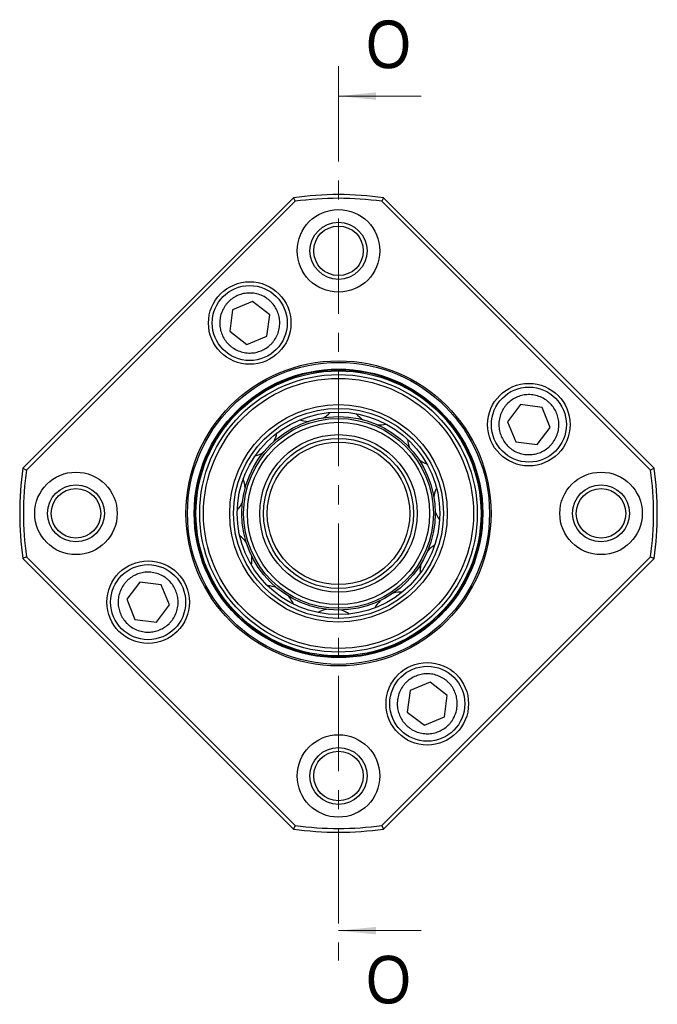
# Model space of a CAD drawing. Header units: millimetres. Extents: x 54 to 682, y 90 to 391.
# Tile 11 of 11: x 597 to 682, y 113 to 244. Entities that reach past the tile are written whole.
import ezdxf

# ---------------------------------------------------------------- set-up
doc = ezdxf.new("R2010")
doc.units = ezdxf.units.MM
doc.header["$LTSCALE"] = 2
doc.linetypes.add('CENTER', pattern=[10.16, 6.35, -1.27, 1.27, -1.27])
doc.styles.add('SLDTEXTSTYLE0', font='GOTHIC.TTF', dxfattribs={"width": 0.913})

msp = doc.modelspace()

# ---------------------------------------------------------------- linework, layer by layer
at = {"color": 7, "linetype": 'CENTER', "lineweight": 18}
msp.add_line((639.785623, 237.734565), (639.785623, 118.488078), dxfattribs=at)
at = {"color": 7, "linetype": 'Continuous', "lineweight": 18}
for p, q in [((650.785623, 233.734565), (639.785623, 233.734565)), ((650.785623, 122.488078), (639.785623, 122.488078))]:
    msp.add_line(p, q, dxfattribs=at)
at = {"color": 7, "linetype": 'Continuous', "lineweight": 25}
for p, q in [((597.71277, 184.121729), (633.775216, 220.184175)), ((634.01053, 219.712383), (598.184562, 183.886414)), ((633.775216, 220.184175), (634.01053, 219.712383)), ((645.796031, 220.184175), (645.560716, 219.712383)), ((681.386684, 183.886414), (645.560716, 219.712383)), ((645.796031, 220.184175), (681.858477, 184.121729)), ((628.329807, 206.349902), (625.662527, 205.245841)), ((630.619592, 204.592001), (628.329807, 206.349902)), ((625.662527, 205.245841), (625.285032, 202.383878)), ((630.242097, 201.730038), (630.619592, 204.592001)), ((625.285032, 202.383878), (627.574817, 200.625977)), ((627.574817, 200.625977), (630.242097, 201.730038)), ((664.05818, 192.611913), (662.300278, 190.322128)), ((666.920143, 192.234418), (664.05818, 192.611913)), ((668.024204, 189.567138), (666.920143, 192.234418)), ((662.300278, 190.322128), (663.40434, 187.654848)), ((666.266302, 187.277353), (668.024204, 189.567138)), ((663.40434, 187.654848), (666.266302, 187.277353)), ((597.71277, 184.121729), (598.184562, 183.886414)), ((681.858477, 184.121729), (681.386684, 183.886414)), ((598.184562, 172.336228), (597.71277, 172.100914)), ((633.775216, 136.038468), (597.71277, 172.100914)), ((598.184562, 172.336228), (634.01053, 136.51026)), ((645.560716, 136.51026), (681.386684, 172.336228)), ((681.858477, 172.100914), (645.796031, 136.038468)), ((681.386684, 172.336228), (681.858477, 172.100914)), ((613.304944, 168.94529), (611.547042, 166.655505)), ((616.166907, 168.567795), (613.304944, 168.94529)), ((617.270968, 165.900515), (616.166907, 168.567795)), ((611.547042, 166.655505), (612.651104, 163.988225)), ((615.513066, 163.61073), (617.270968, 165.900515)), ((612.651104, 163.988225), (615.513066, 163.61073)), ((651.99643, 155.596666), (649.32915, 154.492605)), ((654.286214, 153.838765), (651.99643, 155.596666)), ((649.32915, 154.492605), (648.951655, 151.630642)), ((653.908719, 150.976802), (654.286214, 153.838765)), ((648.951655, 151.630642), (651.24144, 149.872741)), ((651.24144, 149.872741), (653.908719, 150.976802)), ((634.01053, 136.51026), (633.775216, 136.038468)), ((645.560716, 136.51026), (645.796031, 136.038468))]:
    msp.add_line(p, q, dxfattribs=at)
for centre, radius in [((639.785623, 213.111321), 5.5), ((639.785623, 213.111321), 3.8), ((639.785623, 213.111321), 3.3), ((627.952312, 203.487939), 5.5), ((627.952312, 203.487939), 5), ((639.785623, 178.111321), 20.34), ((639.785623, 178.111321), 20.127868), ((639.785623, 178.111321), 19.237868), ((639.785623, 178.111321), 19.15), ((639.785623, 178.111321), 19), ((639.785623, 178.111321), 18.5), ((639.785623, 178.111321), 18), ((665.162241, 189.944633), 5.5), ((665.162241, 189.944633), 5), ((639.785623, 178.111321), 14.5), ((639.785623, 178.111321), 14), ((639.785623, 178.111321), 13.5), ((639.785623, 178.111321), 12.9), ((639.785623, 178.111321), 12.65), ((639.785623, 178.111321), 12.15), ((639.785623, 178.111321), 10.5), ((639.785623, 178.111321), 10), ((639.785623, 178.111321), 9.5), ((604.785623, 178.111321), 5.5), ((674.785623, 178.111321), 5.5), ((604.785623, 178.111321), 3.8), ((604.785623, 178.111321), 3.3), ((674.785623, 178.111321), 3.8), ((674.785623, 178.111321), 3.3), ((614.409005, 166.27801), 5.5), ((614.409005, 166.27801), 5), ((651.618935, 152.734703), 5.5), ((651.618935, 152.734703), 5), ((639.785623, 143.111321), 5.5), ((639.785623, 143.111321), 3.8), ((639.785623, 143.111321), 3.3)]:
    msp.add_circle(centre, radius, dxfattribs=at)
for centre, radius, start, end in [((639.785623, 178.111321), 42.5, 81.86989765, 98.13010235), ((639.785623, 178.111321), 42, 82.09666411, 97.90333589), ((635.846872, 194.340192), 3.96875, 251.62309358, 268.96509681), ((635.846872, 194.340192), 3.96875, 298.31876243, 315.66076565), ((645.246125, 193.893366), 3.96875, 218.89582086, 236.23782408), ((645.246125, 193.893366), 3.96875, 265.5914897, 282.93349293), ((627.698145, 189.634467), 3.96875, 331.04603516, 348.38803838), ((652.911707, 188.435852), 3.96875, 186.16854813, 203.51055135), ((627.698145, 189.634467), 3.96875, 284.35036631, 301.69236953), ((652.911707, 188.435852), 3.96875, 232.86421698, 250.2062202), ((639.785623, 178.111321), 42.5, 171.86989765, 188.13010235), ((639.785623, 178.111321), 42, 172.09666411, 187.90333589), ((639.785623, 178.111321), 42, 352.09666411, 7.90333589), ((639.785623, 178.111321), 42.5, 351.86989765, 8.13010235), ((623.387107, 181.270224), 3.96875, 3.77330789, 21.11531111), ((656.40985, 179.700372), 3.96875, 153.4412754, 170.78327862), ((623.387107, 181.270224), 3.96875, 317.07763904, 334.41964226), ((656.40985, 179.700372), 3.96875, 200.13694425, 217.47894747), ((624.282482, 171.903052), 3.96875, 36.50058061, 53.84258383), ((654.629918, 170.460381), 3.96875, 120.71400267, 138.0560059), ((624.282482, 171.903052), 3.96875, 349.80491176, 7.14691499), ((654.629918, 170.460381), 3.96875, 167.40967152, 184.75167474), ((630.099994, 164.506962), 3.96875, 69.22785334, 86.56985656), ((630.099994, 164.506962), 3.96875, 22.53218449, 39.87418771), ((648.137028, 163.649508), 3.96875, 87.98672995, 105.32873317), ((648.137028, 163.649508), 3.96875, 134.68239879, 152.02440202), ((638.992626, 161.43016), 3.96875, 101.95512607, 119.29712929), ((638.992626, 161.43016), 3.96875, 55.25945722, 72.60146044), ((639.785623, 178.111321), 42, 262.09666411, 277.90333589), ((639.785623, 178.111321), 42.5, 261.86989765, 278.13010235)]:
    msp.add_arc(centre, radius, start, end, dxfattribs=at)
for points, knots in [([(629.482144, 199.792048), (629.24471, 199.708304), (628.769929, 199.540847), (627.995913, 199.464626), (627.199747, 199.530467), (626.409776, 199.766537), (625.803831, 200.094595), (625.369985, 200.424132), (624.989307, 200.779725), (624.587619, 201.279004), (624.235099, 201.949072), (624.010844, 202.672533), (623.927367, 203.443521), (623.995297, 204.240697), (624.230783, 205.030422), (624.558983, 205.636427), (624.888502, 206.070265), (625.244099, 206.450945), (625.743376, 206.852632), (626.413445, 207.205152), (627.136906, 207.429407), (627.907893, 207.512884), (628.70507, 207.444954), (629.494794, 207.209468), (630.100799, 206.881268), (630.534637, 206.55175), (630.915318, 206.196152), (631.317004, 205.696875), (631.669525, 205.026806), (631.893779, 204.303346), (631.977257, 203.532356), (631.909323, 202.73519), (631.673854, 201.945426), (631.345603, 201.339542), (631.016186, 200.905461), (630.660097, 200.52563), (630.163626, 200.11722), (629.709277, 199.900425), (629.482144, 199.792048)], [0, 0, 0, 0, 0.0300029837, 0.05999496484, 0.09214573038, 0.1249787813, 0.15781183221, 0.17389736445, 0.19000387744, 0.21999108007, 0.24999941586, 0.27998662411, 0.30999496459, 0.34214573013, 0.37497878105, 0.40781183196, 0.4238973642, 0.44000387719, 0.46999107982, 0.49999941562, 0.52998662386, 0.55999496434, 0.59214572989, 0.6249787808, 0.65781183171, 0.67389736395, 0.69000387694, 0.71999107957, 0.74999941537, 0.77998662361, 0.8099949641, 0.84214572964, 0.87497878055, 0.90781183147, 0.9238973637, 0.9400038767, 0.97000742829, 1, 1, 1, 1]), ([(661.46635, 188.414801), (661.382606, 188.652235), (661.215149, 189.127016), (661.138927, 189.901032), (661.204769, 190.697198), (661.440839, 191.487169), (661.768897, 192.093114), (662.098434, 192.526959), (662.454027, 192.907638), (662.953306, 193.309325), (663.623374, 193.661845), (664.346835, 193.8861), (665.117822, 193.969577), (665.914999, 193.901647), (666.704724, 193.666162), (667.310729, 193.337962), (667.744567, 193.008443), (668.125247, 192.652846), (668.526934, 192.153568), (668.879454, 191.4835), (669.103709, 190.760039), (669.187186, 189.989052), (669.119256, 189.191875), (668.88377, 188.40215), (668.55557, 187.796145), (668.226051, 187.362307), (667.870454, 186.981627), (667.371177, 186.57994), (666.701108, 186.22742), (665.977648, 186.003165), (665.206658, 185.919687), (664.409492, 185.987622), (663.619728, 186.223091), (663.013844, 186.551342), (662.579763, 186.880758), (662.199932, 187.236848), (661.791522, 187.733319), (661.574727, 188.187668), (661.46635, 188.414801)], [0, 0, 0, 0, 0.0300029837, 0.0599949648, 0.0921457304, 0.1249787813, 0.1578118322, 0.1738973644, 0.1900038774, 0.2199910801, 0.2499994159, 0.2799866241, 0.3099949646, 0.3421457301, 0.374978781, 0.407811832, 0.4238973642, 0.4400038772, 0.4699910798, 0.4999994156, 0.5299866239, 0.5599949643, 0.5921457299, 0.6249787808, 0.6578118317, 0.673897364, 0.6900038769, 0.7199910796, 0.7499994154, 0.7799866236, 0.8099949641, 0.8421457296, 0.8749787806, 0.9078118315, 0.9238973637, 0.9400038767, 0.9700074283, 1, 1, 1, 1]), ([(618.104897, 167.807842), (618.18864, 167.570408), (618.356097, 167.095627), (618.432319, 166.321611), (618.366477, 165.525445), (618.130408, 164.735474), (617.802349, 164.129529), (617.472812, 163.695684), (617.11722, 163.315005), (616.61794, 162.913318), (615.947872, 162.560798), (615.224411, 162.336542), (614.453424, 162.253066), (613.656247, 162.320996), (612.866523, 162.556481), (612.260518, 162.884681), (611.82668, 163.2142), (611.445999, 163.569797), (611.044313, 164.069074), (610.691792, 164.739143), (610.467537, 165.462604), (610.384061, 166.233591), (610.451991, 167.030768), (610.687476, 167.820493), (611.015676, 168.426498), (611.345195, 168.860336), (611.700792, 169.241016), (612.200069, 169.642702), (612.870138, 169.995223), (613.593598, 170.219478), (614.364588, 170.302955), (615.161755, 170.235021), (615.951519, 169.999552), (616.557402, 169.671301), (616.991483, 169.341884), (617.371315, 168.985795), (617.779725, 168.489324), (617.996519, 168.034975), (618.104897, 167.807842)], [0, 0, 0, 0, 0.0300029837, 0.0599949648, 0.0921457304, 0.1249787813, 0.1578118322, 0.1738973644, 0.1900038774, 0.2199910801, 0.2499994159, 0.2799866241, 0.3099949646, 0.3421457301, 0.374978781, 0.407811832, 0.4238973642, 0.4400038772, 0.4699910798, 0.4999994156, 0.5299866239, 0.5599949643, 0.5921457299, 0.6249787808, 0.6578118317, 0.673897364, 0.6900038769, 0.7199910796, 0.7499994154, 0.7799866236, 0.8099949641, 0.8421457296, 0.8749787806, 0.9078118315, 0.9238973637, 0.9400038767, 0.9700074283, 1, 1, 1, 1]), ([(650.089103, 156.430595), (650.326537, 156.514339), (650.801318, 156.681795), (651.575334, 156.758017), (652.3715, 156.692176), (653.16147, 156.456106), (653.767416, 156.128048), (654.201261, 155.798511), (654.58194, 155.442918), (654.983627, 154.943639), (655.336147, 154.27357), (655.560402, 153.55011), (655.643879, 152.779122), (655.575949, 151.981946), (655.340463, 151.192221), (655.012263, 150.586216), (654.682745, 150.152378), (654.327147, 149.771698), (653.82787, 149.370011), (653.157801, 149.017491), (652.434341, 148.793236), (651.663353, 148.709759), (650.866177, 148.777689), (650.076452, 149.013174), (649.470447, 149.341375), (649.036609, 149.670893), (648.655929, 150.02649), (648.254242, 150.525768), (647.901722, 151.195837), (647.677467, 151.919297), (647.593989, 152.690287), (647.661924, 153.487453), (647.897393, 154.277217), (648.225643, 154.883101), (648.55506, 155.317182), (648.91115, 155.697013), (649.40762, 156.105423), (649.86197, 156.322218), (650.089103, 156.430595)], [0, 0, 0, 0, 0.0300029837, 0.0599949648, 0.0921457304, 0.1249787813, 0.1578118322, 0.1738973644, 0.1900038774, 0.2199910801, 0.2499994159, 0.2799866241, 0.3099949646, 0.3421457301, 0.374978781, 0.407811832, 0.4238973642, 0.4400038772, 0.4699910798, 0.4999994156, 0.5299866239, 0.5599949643, 0.5921457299, 0.6249787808, 0.6578118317, 0.673897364, 0.6900038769, 0.7199910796, 0.7499994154, 0.7799866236, 0.8099949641, 0.8421457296, 0.8749787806, 0.9078118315, 0.9238973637, 0.9400038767, 0.9700074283, 1, 1, 1, 1])]:
    msp.add_open_spline(points, degree=3, knots=knots, dxfattribs=at)
at = {"color": 7, "linetype": 'Continuous', "lineweight": 18}
for points in [[(639.785623, 233.734565), (644.785623, 233.234565), (644.785623, 234.234565)], [(639.785623, 122.488078), (644.785623, 121.988078), (644.785623, 122.988078)]]:
    msp.add_solid(points, dxfattribs=at)

# ---------------------------------------------------------------- texts
at = {"color": 7, "linetype": 'Continuous', "char_height": 6.35, "attachment_point": 1, "style": 'SLDTEXTSTYLE0'}
for insert in [(643.432569, 243.811211), (643.432569, 119.132555)]:
    msp.add_mtext('O', dxfattribs=dict(at, insert=insert))

doc.saveas('drawing.dxf')
